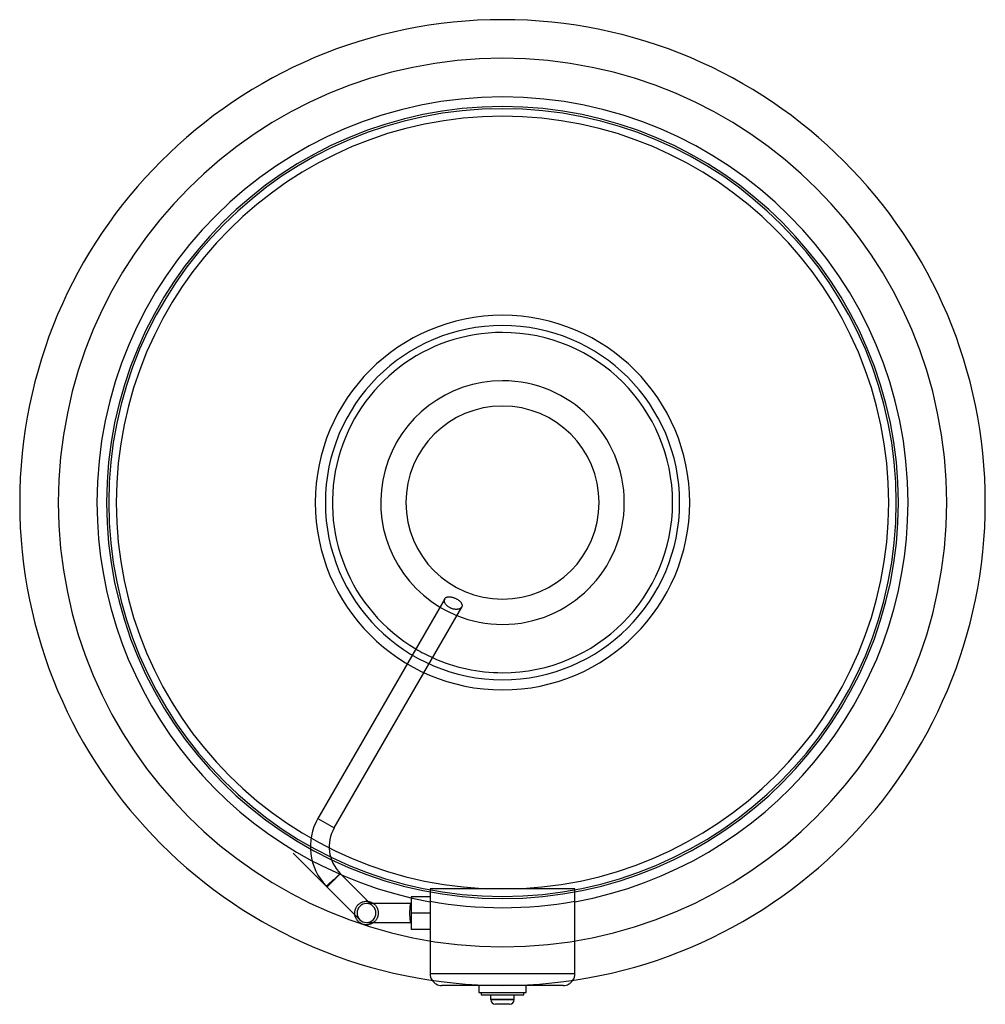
# Model space of a CAD drawing. Header units: millimetres. Extents: x -205 to 205, y -213 to 205.
import ezdxf

# ---------------------------------------------------------------- set-up
doc = ezdxf.new("R2010")
doc.units = ezdxf.units.MM
doc.layers.add('HIDDEN', color=7, linetype='Continuous')
doc.layers.add('THICK', color=7, linetype='Continuous')

msp = doc.modelspace()

# ---------------------------------------------------------------- linework, layer by layer
at = {"layer": 'HIDDEN'}
for p, q in [((-24.71, -41.51), (-24.7, -41.35)), ((-24.71, -41.67), (-24.71, -41.51)), ((-24.69, -41.83), (-24.71, -41.67)), ((-24.7, -41.35), (-24.68, -41.21)), ((-24.68, -41.21), (-24.64, -41.07)), ((-24.64, -41.07), (-24.59, -40.94)), ((-24.59, -40.94), (-24.53, -40.81)), ((-24.66, -42), (-24.69, -41.83)), ((-24.62, -42.18), (-24.66, -42)), ((-24.56, -42.35), (-24.62, -42.18)), ((-24.48, -42.53), (-24.56, -42.35)), ((-24.39, -42.71), (-24.48, -42.53)), ((-24.29, -42.88), (-24.39, -42.71)), ((-24.18, -43.06), (-24.29, -42.88)), ((-24.04, -43.24), (-24.18, -43.06)), ((-23.89, -43.42), (-24.04, -43.24)), ((-23.73, -43.61), (-23.89, -43.42)), ((-23.55, -43.78), (-23.73, -43.61)), ((-23.36, -43.96), (-23.55, -43.78)), ((-23.15, -44.12), (-23.36, -43.96)), ((-22.93, -44.28), (-23.15, -44.12)), ((-22.7, -44.43), (-22.93, -44.28)), ((-22.47, -44.58), (-22.7, -44.43)), ((-22.23, -44.7), (-22.47, -44.58)), ((-21.98, -44.82), (-22.23, -44.7)), ((-21.74, -44.93), (-21.98, -44.82)), ((-21.48, -45.02), (-21.74, -44.93)), ((-21.23, -45.11), (-21.48, -45.02)), ((-20.97, -45.18), (-21.23, -45.11)), ((-20.71, -45.24), (-20.97, -45.18)), ((-20.45, -45.28), (-20.71, -45.24)), ((-20.2, -45.32), (-20.45, -45.28)), ((-19.96, -45.34), (-20.2, -45.32)), ((-19.72, -45.35), (-19.96, -45.34)), ((-19.49, -45.35), (-19.72, -45.35)), ((-19.27, -45.33), (-19.49, -45.35)), ((-19.06, -45.31), (-19.27, -45.33)), ((-18.87, -45.28), (-19.06, -45.31)), ((-18.68, -45.24), (-18.87, -45.28)), ((-18.49, -45.19), (-18.68, -45.24)), ((-18.32, -45.12), (-18.49, -45.19)), ((-18.15, -45.05), (-18.32, -45.12)), ((-18, -44.98), (-18.15, -45.05)), ((-17.85, -44.89), (-18, -44.98)), ((-17.72, -44.79), (-17.85, -44.89)), ((-17.6, -44.69), (-17.72, -44.79)), ((-17.5, -44.58), (-17.6, -44.69)), ((-17.41, -44.47), (-17.5, -44.58)), ((-17.33, -44.35), (-17.41, -44.47)), ((-78.38, -134.1), (-71.46, -138.1)), ((-74.8, -162.84), (-74.79, -162.83)), ((-74.79, -162.83), (-74.78, -162.82)), ((-74.78, -162.82), (-74.75, -162.79)), ((-74.75, -162.79), (-74.71, -162.75)), ((-74.71, -162.75), (-74.65, -162.7)), ((-74.65, -162.7), (-74.59, -162.64)), ((-74.59, -162.64), (-74.51, -162.58)), ((-74.51, -162.58), (-74.43, -162.5)), ((-74.43, -162.5), (-74.34, -162.42)), ((-74.34, -162.42), (-74.23, -162.32)), ((-74.23, -162.32), (-74.11, -162.22)), ((-74.11, -162.22), (-73.98, -162.1)), ((-73.98, -162.1), (-73.85, -161.98)), ((-73.85, -161.98), (-73.71, -161.85)), ((-73.71, -161.85), (-73.56, -161.72)), ((-73.56, -161.72), (-73.41, -161.59)), ((-73.41, -161.59), (-73.25, -161.44)), ((-73.25, -161.44), (-73.07, -161.29)), ((-71.89, -160.1), (-71.88, -160.11)), ((-71.88, -160.11), (-71.86, -160.12)), ((-71.86, -160.12), (-71.85, -160.12)), ((-71.85, -160.12), (-71.83, -160.12)), ((-71.83, -160.12), (-71.82, -160.12)), ((-71.82, -160.12), (-71.8, -160.12)), ((-71.8, -160.12), (-71.79, -160.11)), ((-71.79, -160.11), (-71.77, -160.11)), ((-71.77, -160.11), (-71.76, -160.1)), ((-71.76, -160.1), (-71.74, -160.1)), ((-71.74, -160.1), (-71.73, -160.09)), ((-71.73, -160.09), (-71.71, -160.08)), ((-71.71, -160.08), (-71.69, -160.08)), ((-71.69, -160.08), (-71.68, -160.07)), ((-71.68, -160.07), (-71.66, -160.06)), ((-71.66, -160.06), (-71.64, -160.05)), ((-71.64, -160.05), (-71.62, -160.04)), ((-71.62, -160.04), (-71.6, -160.03)), ((-71.6, -160.03), (-71.58, -160.02)), ((-71.58, -160.02), (-71.56, -160.01)), ((-71.56, -160.01), (-71.54, -160)), ((-71.54, -160), (-71.52, -159.98)), ((-71.52, -159.98), (-71.5, -159.97)), ((-71.5, -159.97), (-71.47, -159.96)), ((-71.47, -159.96), (-71.45, -159.94)), ((-71.45, -159.94), (-71.43, -159.93)), ((-30.75, -164), (-30.75, -169.22)), ((-30.75, -164), (-30.75, -164)), ((30.75, -164), (-30.75, -164)), ((30.75, -164), (30.75, -164)), ((30.75, -169.22), (30.75, -164)), ((-62.02, -171.65), (-61.83, -171.36)), ((-61.83, -171.36), (-61.62, -171.09)), ((-61.62, -171.09), (-61.39, -170.83)), ((-61.39, -170.83), (-61.15, -170.58)), ((-61.15, -170.58), (-60.89, -170.36)), ((-60.89, -170.36), (-60.62, -170.15)), ((-60.62, -170.15), (-60.33, -169.97)), ((-60.33, -169.97), (-60.04, -169.81)), ((-60.04, -169.81), (-59.75, -169.67)), ((-59.75, -169.67), (-59.44, -169.54)), ((-59.44, -169.54), (-59.12, -169.44)), ((-59.12, -169.44), (-58.78, -169.36)), ((-58.78, -169.36), (-58.44, -169.3)), ((-58.44, -169.3), (-58.1, -169.26)), ((-58.1, -169.26), (-57.75, -169.25)), ((-57.75, -169.25), (-57.63, -169.25)), ((-56.09, -170.25), (-57.75, -170.25)), ((-57.63, -169.25), (-57.51, -169.26)), ((-57.51, -169.26), (-57.39, -169.26)), ((-57.39, -169.26), (-57.28, -169.27)), ((-57.28, -169.27), (-57.16, -169.29)), ((-57.16, -169.29), (-57.04, -169.3)), ((-38.75, -170.25), (-54.75, -170.25)), ((-39.28, -171.33), (-39.29, -171.42)), ((-39.27, -171.24), (-39.28, -171.33)), ((-39.25, -171.16), (-39.27, -171.24)), ((-39.24, -171.09), (-39.25, -171.16)), ((-39.23, -171.02), (-39.24, -171.09)), ((-39.21, -170.95), (-39.23, -171.02)), ((-39.2, -170.88), (-39.21, -170.95)), ((-39.18, -170.81), (-39.2, -170.88)), ((-39.17, -170.75), (-39.18, -170.81)), ((-39.15, -170.69), (-39.17, -170.75)), ((-39.14, -170.63), (-39.15, -170.69)), ((-39.12, -170.58), (-39.14, -170.63)), ((-39.1, -170.53), (-39.12, -170.58)), ((-39.08, -170.49), (-39.1, -170.53)), ((-39.06, -170.44), (-39.08, -170.49)), ((-39.04, -170.41), (-39.06, -170.44)), ((-39.02, -170.38), (-39.04, -170.41)), ((-39, -170.35), (-39.02, -170.38)), ((-38.98, -170.32), (-39, -170.35)), ((-38.96, -170.3), (-38.98, -170.32)), ((-38.93, -170.28), (-38.96, -170.3)), ((-38.9, -170.27), (-38.93, -170.28)), ((-38.87, -170.26), (-38.9, -170.27)), ((-38.84, -170.25), (-38.87, -170.26)), ((-38.78, -170.25), (-38.84, -170.25)), ((-38.77, -170.25), (-38.78, -170.25)), ((-38.76, -170.25), (-38.77, -170.25)), ((-38.77, -170.25), (-38.77, -170.25)), ((-38.75, -170.25), (-38.76, -170.25)), ((-38.76, -170.25), (-38.76, -170.25)), ((-30.75, -167.32), (-38.75, -167.32)), ((-38.75, -167.32), (-38.75, -174.25)), ((-38.75, -167.32), (-38.75, -167.32)), ((-38.75, -170.25), (-38.75, -170.25)), ((-30.75, -167.32), (-30.75, -167.32)), ((-30.75, -169.22), (-30.75, -200)), ((-30.75, -169.43), (-30.75, -169.43)), ((30.75, -200), (30.75, -169.22)), ((30.75, -169.43), (30.75, -169.43)), ((-62.75, -174.03), (-62.72, -173.72)), ((-62.75, -174.34), (-62.75, -174.03)), ((-62.73, -174.65), (-62.75, -174.34)), ((-62.7, -174.96), (-62.73, -174.65)), ((-62.72, -173.72), (-62.68, -173.42)), ((-62.68, -173.42), (-62.62, -173.12)), ((-62.62, -173.12), (-62.54, -172.83)), ((-62.54, -172.83), (-62.45, -172.55)), ((-62.45, -172.55), (-62.33, -172.24)), ((-62.33, -172.24), (-62.19, -171.94)), ((-62.19, -171.94), (-62.02, -171.65)), ((-39.43, -173.88), (-39.44, -174.01)), ((-39.44, -174.01), (-39.44, -174.13)), ((-39.44, -174.13), (-39.44, -174.25)), ((-39.44, -174.25), (-39.44, -174.43)), ((-39.44, -174.43), (-39.43, -174.61)), ((-39.42, -173.38), (-39.43, -173.51)), ((-39.43, -173.51), (-39.43, -173.63)), ((-39.43, -173.63), (-39.43, -173.76)), ((-39.43, -173.76), (-39.43, -173.88)), ((-39.43, -174.61), (-39.43, -174.79)), ((-39.43, -174.79), (-39.43, -174.98)), ((-39.43, -174.98), (-39.42, -175.17)), ((-39.41, -173.01), (-39.42, -173.13)), ((-39.42, -173.13), (-39.42, -173.25)), ((-39.42, -173.25), (-39.42, -173.38)), ((-39.42, -175.17), (-39.42, -175.35)), ((-39.42, -175.35), (-39.41, -175.53)), ((-39.4, -172.77), (-39.41, -172.89)), ((-39.41, -172.89), (-39.41, -173.01)), ((-39.41, -175.53), (-39.4, -175.7)), ((-39.39, -172.54), (-39.4, -172.65)), ((-39.4, -172.65), (-39.4, -172.77)), ((-39.38, -172.44), (-39.39, -172.54)), ((-39.37, -172.22), (-39.38, -172.33)), ((-39.38, -172.33), (-39.38, -172.44)), ((-39.36, -172.12), (-39.37, -172.22)), ((-39.35, -172.01), (-39.36, -172.12)), ((-39.34, -171.91), (-39.35, -172.01)), ((-39.33, -171.8), (-39.34, -171.91)), ((-39.32, -171.7), (-39.33, -171.8)), ((-39.31, -171.6), (-39.32, -171.7)), ((-39.3, -171.51), (-39.31, -171.6)), ((-39.29, -171.42), (-39.3, -171.51)), ((-30.75, -174.25), (-38.75, -174.25)), ((-30.75, -174.25), (-38.75, -174.25)), ((-38.75, -174.25), (-38.75, -181.18)), ((-54.75, -178.25), (-38.75, -178.25)), ((-39.4, -175.7), (-39.39, -175.87)), ((-39.39, -175.87), (-39.38, -176.03)), ((-39.38, -176.03), (-39.37, -176.19)), ((-39.37, -176.19), (-39.36, -176.35)), ((-39.36, -176.35), (-39.35, -176.5)), ((-39.35, -176.5), (-39.34, -176.66)), ((-39.34, -176.66), (-39.32, -176.8)), ((-39.32, -176.8), (-39.31, -176.95)), ((-39.31, -176.95), (-39.29, -177.08)), ((-39.29, -177.08), (-39.27, -177.21)), ((-39.27, -177.21), (-39.25, -177.33)), ((-39.25, -177.33), (-39.23, -177.44)), ((-39.23, -177.44), (-39.22, -177.54)), ((-39.22, -177.54), (-39.19, -177.64)), ((-39.19, -177.64), (-39.17, -177.74)), ((-39.17, -177.74), (-39.15, -177.83)), ((-39.15, -177.83), (-39.12, -177.91)), ((-39.12, -177.91), (-39.1, -177.98)), ((-39.1, -177.98), (-39.07, -178.04)), ((-39.07, -178.04), (-39.04, -178.1)), ((-39.04, -178.1), (-39.01, -178.14)), ((-39.01, -178.14), (-38.98, -178.18)), ((-38.98, -178.18), (-38.94, -178.21)), ((-38.94, -178.21), (-38.9, -178.23)), ((-38.9, -178.23), (-38.86, -178.25)), ((-38.86, -178.25), (-38.78, -178.25)), ((-38.78, -178.25), (-38.77, -178.25)), ((-38.77, -178.25), (-38.77, -178.25)), ((-38.77, -178.25), (-38.76, -178.25)), ((-38.76, -178.25), (-38.76, -178.25)), ((-38.76, -178.25), (-38.75, -178.25)), ((-38.75, -178.25), (-38.75, -178.25)), ((-38.75, -181.18), (-38.75, -181.18)), ((-30.75, -181.18), (-38.75, -181.18)), ((-30.75, -181.18), (-30.75, -181.18)), ((-30.75, -200), (-30.75, -200)), ((30.75, -200), (-30.75, -200)), ((30.75, -200), (-30.75, -200)), ((30.75, -200), (30.75, -200)), ((-25.75, -205), (-25.75, -205)), ((-10, -205), (-10, -205)), ((-10, -208), (-10, -208)), ((-9, -208), (-9, -208)), ((-9, -209), (-9, -209)), ((9, -208), (9, -208)), ((9, -209), (9, -209)), ((10, -205), (10, -205)), ((10, -208), (10, -208)), ((25.75, -205), (25.75, -205)), ((-5, -211), (0, -211)), ((0, -211), (5, -211))]:
    msp.add_line(p, q, dxfattribs=at)
for centre, radius, start, end in [((0, 0), 188.6, 90, 270), ((0, 0), 188.6, 270, 90), ((0, 0), 172.2, 90, 180), ((0, 0), 172.2, 0, 90), ((0, 0), 168.1, 90, 270), ((0, 0), 168.1, 90, 270), ((0, 0), 168.1, 90, 270), ((0, 0), 168.1, 90, 270), ((0, 0), 168.1, 90, 270), ((0, 0), 167.2, 0, 180), ((0, 0), 168.1, 270, 90), ((0, 0), 168.1, 270, 90), ((0, 0), 168.1, 270, 90), ((0, 0), 168.1, 270, 90), ((0, 0), 168.1, 270, 90), ((0, 0), 164, 90, 270), ((0, 0), 164, 270, 90), ((0, 0), 79.5, 90, 270), ((0, 0), 79.5, 270, 90), ((0, 0), 75.2, 0, 180), ((0, 0), 172.2, 180, 259.7134), ((0, 0), 75.2, 180, 0), ((0, 0), 167.2, 180, 270), ((0, 0), 167.2, 270, 0), ((0, 0), 172.2, 280.2866, 0), ((0, 0), 51.72, 239.0772, 247.9645), ((0, 0), 72.22, 239.3391, 245.6949), ((-57.75, -174.25), 4, 90, 135), ((-57.75, -174.25), 4, 45, 90), ((-38.75, -174.25), 4, 90, 90.374), ((0, 0), 171.99, 259.7009, 280.2991), ((-57.75, -174.25), 4, 135, 225), ((-38.75, -174.25), 4, 269.626, 270)]:
    msp.add_arc(centre, radius, start, end, dxfattribs=at)
for centre, major_axis, start_param, end_param in [((-25.75, -200), (-5, 0), 0, 0.596768), ((25.75, -200), (5, 0), -0.596768, 0)]:
    msp.add_ellipse(centre, major_axis=major_axis, ratio=1, start_param=start_param, end_param=end_param, dxfattribs=at)
at = {"layer": 'THICK'}
for p, q in [((-24.53, -40.81), (-78.38, -134.1)), ((-24.53, -40.81), (-24.52, -40.81)), ((-24.52, -40.8), (-24.51, -40.79)), ((-24.52, -40.81), (-24.52, -40.8)), ((-24.52, -40.8), (-24.52, -40.8)), ((-24.52, -40.8), (-24.52, -40.8)), ((-24.52, -40.81), (-24.52, -40.81)), ((-24.51, -40.79), (-24.45, -40.69)), ((-24.45, -40.69), (-24.37, -40.6)), ((-24.37, -40.6), (-24.28, -40.51)), ((-24.28, -40.51), (-24.18, -40.42)), ((-24.18, -40.42), (-24.07, -40.34)), ((-24.07, -40.34), (-23.96, -40.27)), ((-23.96, -40.27), (-23.83, -40.21)), ((-23.83, -40.21), (-23.69, -40.15)), ((-23.69, -40.15), (-23.54, -40.1)), ((-23.54, -40.1), (-23.39, -40.06)), ((-23.39, -40.06), (-23.22, -40.03)), ((-23.22, -40.03), (-23.05, -40.01)), ((-23.05, -40.01), (-22.88, -40)), ((-22.88, -40), (-22.7, -39.99)), ((-22.7, -39.99), (-22.51, -39.99)), ((-22.51, -39.99), (-22.32, -40.01)), ((-22.32, -40.01), (-22.12, -40.03)), ((-22.12, -40.03), (-21.9, -40.06)), ((-21.9, -40.06), (-21.69, -40.1)), ((-21.69, -40.1), (-21.46, -40.14)), ((-21.46, -40.14), (-21.24, -40.2)), ((-21.24, -40.2), (-21.01, -40.27)), ((-21.01, -40.27), (-20.78, -40.34)), ((-20.78, -40.34), (-20.55, -40.43)), ((-20.55, -40.43), (-20.32, -40.51)), ((-20.32, -40.51), (-20.1, -40.61)), ((-20.1, -40.61), (-19.88, -40.71)), ((-19.88, -40.71), (-19.67, -40.82)), ((-19.67, -40.82), (-19.45, -40.94)), ((-19.45, -40.94), (-19.24, -41.06)), ((-19.24, -41.06), (-19.03, -41.19)), ((-19.03, -41.19), (-18.83, -41.32)), ((-18.83, -41.32), (-18.63, -41.46)), ((-18.63, -41.46), (-18.45, -41.61)), ((-18.45, -41.61), (-18.28, -41.75)), ((-18.28, -41.75), (-18.12, -41.9)), ((-71.46, -138.1), (-17.33, -44.35)), ((-18.12, -41.9), (-17.97, -42.05)), ((-17.97, -42.05), (-17.83, -42.19)), ((-17.83, -42.19), (-17.71, -42.34)), ((-17.71, -42.34), (-17.6, -42.48)), ((-17.6, -42.48), (-17.5, -42.63)), ((-17.5, -42.63), (-17.42, -42.78)), ((-17.42, -42.78), (-17.34, -42.92)), ((-17.34, -42.92), (-17.28, -43.07)), ((-17.27, -44.24), (-17.33, -44.35)), ((-17.28, -43.07), (-17.23, -43.21)), ((-17.23, -44.13), (-17.27, -44.24)), ((-17.23, -43.21), (-17.19, -43.36)), ((-17.19, -44.02), (-17.23, -44.13)), ((-17.19, -43.36), (-17.17, -43.5)), ((-17.17, -43.89), (-17.19, -44.02)), ((-17.17, -43.5), (-17.15, -43.63)), ((-17.16, -43.77), (-17.17, -43.89)), ((-17.15, -43.63), (-17.16, -43.77)), ((-78.38, -134.1), (-71.46, -138.1)), ((-60.58, -177.08), (-88.86, -148.79)), ((-68.91, -157.41), (-71.75, -160.25)), ((-70.07, -158.74), (-70.18, -158.86)), ((-69.97, -158.63), (-70.07, -158.74)), ((-69.86, -158.53), (-69.97, -158.63)), ((-69.76, -158.42), (-69.86, -158.53)), ((-69.67, -158.32), (-69.76, -158.42)), ((-69.58, -158.23), (-69.67, -158.32)), ((-69.5, -158.14), (-69.58, -158.23)), ((-69.42, -158.06), (-69.5, -158.14)), ((-69.35, -157.99), (-69.42, -158.06)), ((-69.29, -157.91), (-69.35, -157.99)), ((-69.22, -157.84), (-69.29, -157.91)), ((-69.16, -157.78), (-69.22, -157.84)), ((-69.11, -157.72), (-69.16, -157.78)), ((-69.06, -157.66), (-69.11, -157.72)), ((-69.02, -157.61), (-69.06, -157.66)), ((-68.99, -157.57), (-69.02, -157.61)), ((-68.96, -157.53), (-68.99, -157.57)), ((-68.94, -157.5), (-68.96, -157.53)), ((-68.92, -157.48), (-68.94, -157.5)), ((-68.92, -157.42), (-68.91, -157.44)), ((-54.92, -171.42), (-68.92, -157.42)), ((-68.91, -157.46), (-68.92, -157.48)), ((-68.91, -157.44), (-68.91, -157.46)), ((-74.79, -162.83), (-74.8, -162.84)), ((-74.78, -162.82), (-74.79, -162.83)), ((-74.75, -162.79), (-74.78, -162.82)), ((-74.71, -162.75), (-74.75, -162.79)), ((-74.72, -162.94), (-71.89, -160.11)), ((-74.65, -162.7), (-74.71, -162.75)), ((-74.59, -162.64), (-74.65, -162.7)), ((-74.51, -162.58), (-74.59, -162.64)), ((-74.58, -163.04), (-74.56, -163.01)), ((-74.56, -163.01), (-74.53, -162.98)), ((-74.53, -162.98), (-74.5, -162.95)), ((-74.43, -162.5), (-74.51, -162.58)), ((-74.5, -162.95), (-74.46, -162.9)), ((-74.43, -163.01), (-74.47, -163.04)), ((-74.46, -162.9), (-74.41, -162.85)), ((-74.34, -162.42), (-74.43, -162.5)), ((-74.38, -162.98), (-74.43, -163.01)), ((-74.41, -162.85), (-74.35, -162.79)), ((-74.33, -162.93), (-74.38, -162.98)), ((-74.35, -162.79), (-74.29, -162.73)), ((-74.23, -162.32), (-74.34, -162.42)), ((-74.27, -162.88), (-74.33, -162.93)), ((-74.29, -162.73), (-74.22, -162.66)), ((-74.2, -162.82), (-74.27, -162.88)), ((-74.11, -162.22), (-74.23, -162.32)), ((-74.22, -162.66), (-74.15, -162.58)), ((-74.13, -162.75), (-74.2, -162.82)), ((-74.15, -162.58), (-74.07, -162.5)), ((-74.05, -162.68), (-74.13, -162.75)), ((-73.98, -162.1), (-74.11, -162.22)), ((-74.07, -162.5), (-73.99, -162.42)), ((-73.97, -162.6), (-74.05, -162.68)), ((-73.99, -162.42), (-73.9, -162.33)), ((-73.85, -161.98), (-73.98, -162.1)), ((-73.88, -162.52), (-73.97, -162.6)), ((-73.9, -162.33), (-73.8, -162.23)), ((-73.79, -162.44), (-73.88, -162.52)), ((-73.71, -161.85), (-73.85, -161.98)), ((-73.8, -162.23), (-73.7, -162.13)), ((-73.69, -162.34), (-73.79, -162.44)), ((-73.56, -161.72), (-73.71, -161.85)), ((-73.7, -162.13), (-73.59, -162.01)), ((-73.58, -162.24), (-73.69, -162.34)), ((-73.59, -162.01), (-73.48, -161.9)), ((-73.47, -162.13), (-73.58, -162.24)), ((-73.41, -161.59), (-73.56, -161.72)), ((-73.48, -161.9), (-73.36, -161.78)), ((-73.35, -162.02), (-73.47, -162.13)), ((-73.25, -161.44), (-73.41, -161.59)), ((-73.36, -161.78), (-73.24, -161.66)), ((-73.23, -161.9), (-73.35, -162.02)), ((-73.07, -161.29), (-73.25, -161.44)), ((-73.24, -161.66), (-73.12, -161.54)), ((-73.11, -161.78), (-73.23, -161.9)), ((-73.12, -161.54), (-73, -161.42)), ((-72.98, -161.66), (-73.11, -161.78)), ((-73, -161.42), (-72.87, -161.29)), ((-72.86, -161.54), (-72.98, -161.66)), ((-72.87, -161.29), (-72.74, -161.16)), ((-72.73, -161.42), (-72.86, -161.54)), ((-72.74, -161.16), (-72.6, -161.02)), ((-72.6, -161.29), (-72.73, -161.42)), ((-72.6, -161.02), (-72.46, -160.88)), ((-72.46, -161.15), (-72.6, -161.29)), ((-72.46, -160.88), (-72.32, -160.74)), ((-72.32, -161.01), (-72.46, -161.15)), ((-72.32, -160.74), (-72.18, -160.59)), ((-72.18, -160.87), (-72.32, -161.01)), ((-72.18, -160.59), (-72.03, -160.45)), ((-72.03, -160.73), (-72.18, -160.87)), ((-72.03, -160.45), (-71.89, -160.31)), ((-71.89, -160.59), (-72.03, -160.73)), ((-71.89, -160.1), (-71.89, -160.11)), ((-71.89, -160.11), (-71.89, -160.1)), ((-71.88, -160.11), (-71.89, -160.11)), ((-71.89, -160.3), (-71.88, -160.28)), ((-71.88, -160.3), (-71.89, -160.31)), ((-71.89, -160.31), (-71.89, -160.3)), ((-71.89, -160.31), (-71.89, -160.31)), ((-71.75, -160.45), (-71.89, -160.59)), ((-71.88, -160.12), (-71.88, -160.11)), ((-71.88, -160.11), (-71.88, -160.11)), ((-71.88, -160.11), (-71.88, -160.11)), ((-71.87, -160.12), (-71.88, -160.12)), ((-71.88, -160.12), (-71.88, -160.12)), ((-71.88, -160.12), (-71.88, -160.12)), ((-71.88, -160.25), (-71.87, -160.24)), ((-71.88, -160.27), (-71.88, -160.25)), ((-71.88, -160.28), (-71.88, -160.27)), ((-71.87, -160.3), (-71.88, -160.3)), ((-71.88, -160.3), (-71.88, -160.3)), ((-71.87, -160.13), (-71.87, -160.12)), ((-71.87, -160.13), (-71.87, -160.13)), ((-71.87, -160.14), (-71.87, -160.13)), ((-71.87, -160.15), (-71.87, -160.14)), ((-71.86, -160.16), (-71.87, -160.15)), ((-71.87, -160.2), (-71.86, -160.19)), ((-71.87, -160.21), (-71.87, -160.2)), ((-71.87, -160.23), (-71.87, -160.21)), ((-71.87, -160.24), (-71.87, -160.23)), ((-71.86, -160.29), (-71.87, -160.29)), ((-71.87, -160.29), (-71.87, -160.3)), ((-71.86, -160.18), (-71.86, -160.16)), ((-71.86, -160.19), (-71.86, -160.18)), ((-71.85, -160.28), (-71.86, -160.29)), ((-71.86, -160.29), (-71.86, -160.29)), ((-71.84, -160.28), (-71.85, -160.28)), ((-71.85, -160.28), (-71.85, -160.28)), ((-71.83, -160.27), (-71.84, -160.27)), ((-71.84, -160.27), (-71.84, -160.28)), ((-71.82, -160.27), (-71.83, -160.27)), ((-71.83, -160.27), (-71.83, -160.27)), ((-71.81, -160.26), (-71.82, -160.27)), ((-71.8, -160.26), (-71.81, -160.26)), ((-71.81, -160.26), (-71.81, -160.26)), ((-71.79, -160.25), (-71.8, -160.25)), ((-71.8, -160.25), (-71.8, -160.26)), ((-71.78, -160.25), (-71.79, -160.25)), ((-71.79, -160.25), (-71.79, -160.25)), ((-71.77, -160.25), (-71.78, -160.25)), ((-71.76, -160.24), (-71.77, -160.24)), ((-71.77, -160.24), (-71.77, -160.25)), ((-71.75, -160.24), (-71.76, -160.24)), ((-71.76, -160.24), (-71.76, -160.24)), ((-71.75, -160.25), (-71.75, -160.24)), ((-71.75, -160.24), (-71.75, -160.24)), ((-71.75, -160.24), (-71.75, -160.24)), ((-71.75, -160.24), (-71.75, -160.24)), ((-71.75, -160.24), (-71.75, -160.24)), ((-71.75, -160.24), (-71.75, -160.24)), ((-71.75, -160.24), (-71.75, -160.24)), ((-71.75, -160.25), (-71.75, -160.25)), ((-71.75, -160.25), (-71.75, -160.25)), ((-71.75, -160.25), (-71.75, -160.25)), ((-71.73, -160.43), (-71.75, -160.45)), ((-71.72, -160.41), (-71.73, -160.43)), ((-71.7, -160.4), (-71.72, -160.41)), ((-71.68, -160.38), (-71.7, -160.4)), ((-71.67, -160.36), (-71.68, -160.38)), ((-71.65, -160.35), (-71.67, -160.36)), ((-71.53, -160.22), (-71.65, -160.35)), ((-71.4, -160.09), (-71.53, -160.22)), ((-71.27, -159.96), (-71.4, -160.09)), ((-71.14, -159.83), (-71.27, -159.96)), ((-71.01, -159.7), (-71.14, -159.83)), ((-70.88, -159.57), (-71.01, -159.7)), ((-70.75, -159.44), (-70.88, -159.57)), ((-70.63, -159.32), (-70.75, -159.44)), ((-70.51, -159.2), (-70.63, -159.32)), ((-70.4, -159.08), (-70.51, -159.2)), ((-70.29, -158.97), (-70.4, -159.08)), ((-70.18, -158.86), (-70.29, -158.97)), ((-74.59, -163.06), (-74.58, -163.04)), ((-74.59, -163.07), (-74.59, -163.06)), ((-74.57, -163.09), (-74.59, -163.07)), ((-74.55, -163.09), (-74.57, -163.09)), ((-74.53, -163.08), (-74.55, -163.09)), ((-74.5, -163.07), (-74.53, -163.08)), ((-74.47, -163.04), (-74.5, -163.07)), ((-57.04, -169.3), (-56.81, -169.34)), ((-56.81, -169.34), (-56.58, -169.39)), ((-56.58, -169.39), (-56.35, -169.45)), ((-56.35, -169.45), (-56.13, -169.52)), ((-56.13, -169.52), (-55.91, -169.6)), ((-54.75, -170.25), (-56.09, -170.25)), ((-55.91, -169.6), (-55.7, -169.69)), ((-55.7, -169.69), (-55.48, -169.79)), ((-55.48, -169.79), (-55.27, -169.91)), ((-55.27, -169.91), (-55.06, -170.03)), ((-55.06, -170.03), (-54.86, -170.17)), ((-54.86, -170.17), (-54.67, -170.31)), ((-54.67, -170.31), (-54.48, -170.47)), ((-54.48, -170.47), (-54.3, -170.63)), ((-54.3, -170.63), (-54.13, -170.8)), ((-54.13, -170.8), (-53.97, -170.98)), ((-53.97, -170.98), (-53.81, -171.17)), ((-53.81, -171.17), (-53.67, -171.36)), ((-53.67, -171.36), (-53.54, -171.56)), ((-62.65, -175.24), (-62.7, -174.96)), ((-62.59, -175.52), (-62.65, -175.24)), ((-62.5, -175.8), (-62.59, -175.52)), ((-53.54, -171.56), (-53.42, -171.76)), ((-53.42, -171.76), (-53.31, -171.96)), ((-53.31, -171.96), (-53.21, -172.17)), ((-53.21, -172.17), (-53.11, -172.38)), ((-53.11, -172.38), (-53.03, -172.6)), ((-53.03, -172.6), (-52.96, -172.83)), ((-52.96, -172.83), (-52.89, -173.06)), ((-52.89, -175.44), (-52.95, -175.66)), ((-52.89, -173.06), (-52.84, -173.3)), ((-52.84, -175.21), (-52.89, -175.44)), ((-52.84, -173.3), (-52.8, -173.53)), ((-52.8, -174.98), (-52.84, -175.21)), ((-52.8, -173.53), (-52.77, -173.77)), ((-52.77, -174.74), (-52.8, -174.98)), ((-52.77, -173.77), (-52.76, -174.02)), ((-52.76, -174.5), (-52.77, -174.74)), ((-52.76, -174.02), (-52.75, -174.26)), ((-52.75, -174.26), (-52.76, -174.5)), ((-62.41, -176.06), (-62.5, -175.8)), ((-62.3, -176.32), (-62.41, -176.06)), ((-62.18, -176.57), (-62.3, -176.32)), ((-62.04, -176.81), (-62.18, -176.57)), ((-61.89, -177.05), (-62.04, -176.81)), ((-61.72, -177.28), (-61.89, -177.05)), ((-61.54, -177.51), (-61.72, -177.28)), ((-61.35, -177.72), (-61.54, -177.51)), ((-61.14, -177.93), (-61.35, -177.72)), ((-60.92, -178.12), (-61.14, -177.93)), ((-60.69, -178.3), (-60.92, -178.12)), ((-60.45, -178.46), (-60.69, -178.3)), ((-60.2, -178.61), (-60.45, -178.46)), ((-59.95, -178.74), (-60.2, -178.61)), ((-59.69, -178.86), (-59.95, -178.74)), ((-59.43, -178.96), (-59.69, -178.86)), ((-59.16, -179.05), (-59.43, -178.96)), ((-58.89, -179.12), (-59.16, -179.05)), ((-58.61, -179.17), (-58.89, -179.12)), ((-58.33, -179.22), (-58.61, -179.17)), ((-58.04, -179.24), (-58.33, -179.22)), ((-57.75, -179.25), (-58.04, -179.24)), ((-57.75, -178.25), (-54.75, -178.25)), ((-57.51, -179.24), (-57.75, -179.25)), ((-57.27, -179.23), (-57.51, -179.24)), ((-57.02, -179.2), (-57.27, -179.23)), ((-56.79, -179.16), (-57.02, -179.2)), ((-56.55, -179.1), (-56.79, -179.16)), ((-56.32, -179.04), (-56.55, -179.1)), ((-56.09, -178.97), (-56.32, -179.04)), ((-55.87, -178.88), (-56.09, -178.97)), ((-55.66, -178.79), (-55.87, -178.88)), ((-55.45, -178.69), (-55.66, -178.79)), ((-55.25, -178.58), (-55.45, -178.69)), ((-55.05, -178.46), (-55.25, -178.58)), ((-54.85, -178.33), (-55.05, -178.46)), ((-54.66, -178.18), (-54.85, -178.33)), ((-54.48, -178.03), (-54.66, -178.18)), ((-54.3, -177.87), (-54.48, -178.03)), ((-54.13, -177.7), (-54.3, -177.87)), ((-53.97, -177.52), (-54.13, -177.7)), ((-53.81, -177.33), (-53.97, -177.52)), ((-53.67, -177.14), (-53.81, -177.33)), ((-53.53, -176.94), (-53.67, -177.14)), ((-53.41, -176.73), (-53.53, -176.94)), ((-53.3, -176.52), (-53.41, -176.73)), ((-53.19, -176.31), (-53.3, -176.52)), ((-53.1, -176.09), (-53.19, -176.31)), ((-53.02, -175.88), (-53.1, -176.09)), ((-52.95, -175.66), (-53.02, -175.88)), ((25.75, -205), (-25.75, -205)), ((-10, -205), (-10, -208)), ((-10, -208), (10, -208)), ((-9, -208), (-9, -209)), ((-9, -209), (9, -209)), ((-5, -211), (-5, -209)), ((5, -211), (5, -209)), ((9, -209), (9, -208)), ((10, -208), (10, -205)), ((0, -211), (-5, -211)), ((0, -213), (-3, -213)), ((5, -211), (0, -211)), ((3, -213), (0, -213))]:
    msp.add_line(p, q, dxfattribs=at)
for centre, radius, start, end in [((0, 0), 205, 90, 270), ((0, 0), 205, 270, 90), ((0, 0), 72.22, 90, 239.3391), ((0, 0), 72.22, 270, 90), ((0, 0), 51.72, 90, 239.0772), ((0, 0), 51.72, 270, 90), ((0, 0), 41, 90, 270), ((0, 0), 41, 270, 90), ((0, 0), 51.72, 247.9645, 270), ((0, 0), 72.22, 245.6949, 270), ((-57.6, -146.1), 24, 150, 224.2207), ((-57.6, -146.1), 16, 150, 225), ((-71.75, -160.25), 4, 220.319, 222.1196), ((-57.75, -174.25), 4, 315, 45), ((-57.75, -174.25), 4, 225, 270), ((-57.75, -174.25), 4, 270, 315), ((-3, -211), 2, 180, 270), ((3, -211), 2, 270, 0)]:
    msp.add_arc(centre, radius, start, end, dxfattribs=at)
for centre, major_axis, start_param, end_param in [((-25.75, -200), (-5, 0), 0.596768, 1.570796), ((25.75, -200), (5, 0), -1.570796, -0.596768)]:
    msp.add_ellipse(centre, major_axis=major_axis, ratio=1, start_param=start_param, end_param=end_param, dxfattribs=at)

doc.saveas('drawing.dxf')
